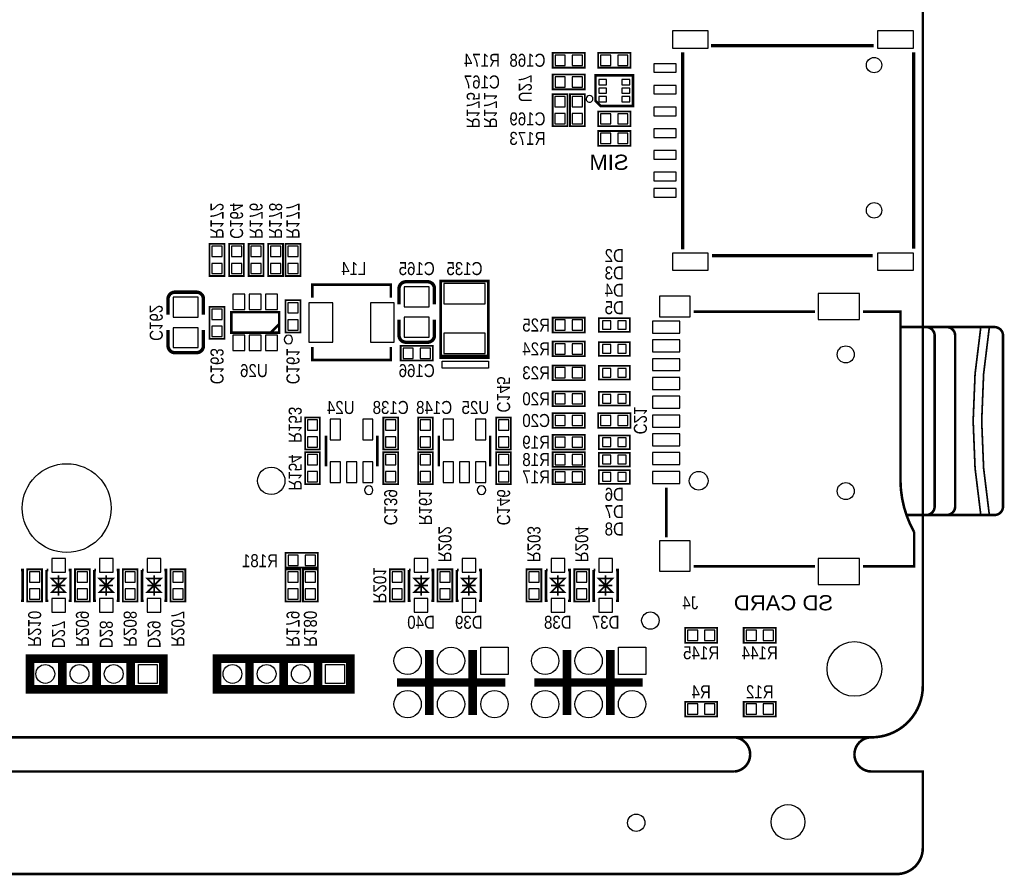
# Model space of a CAD drawing. Extents: x 0 to 155, y -8 to 98.
# Tile 4 of 5: x 97 to 155, y -8 to 42. Entities that reach past the tile are written whole.
import ezdxf
from ezdxf.enums import TextEntityAlignment as Align

# ---------------------------------------------------------------- set-up
doc = ezdxf.new("R2010")
doc.units = 0
doc.layers.add('DXF', color=140, linetype='CONTINUOUS')

msp = doc.modelspace()

# ---------------------------------------------------------------- linework, layer by layer
at = {"layer": 'DXF'}
for points, const_width in [([(2.999994, 0), (146.99996, 0, 0.414214), (149.999954, 2.999994), (149.999954, 87.00008, 0.414214), (146.99996, 90.000074), (2.999994, 90.000074, 0.414214), (0, 87.00008), (0, 2.999994, 0.414214), (2.999994, 0)], 0.1524), ([(119.36095, 25.342088), (119.36095, 26.262076, -0.4144), (119.761, 26.661872)], 0.199898), ([(119.761, 26.661872), (121.031, 26.662126, -0.414214), (121.43105, 26.262076)], 0.199898), ([(105.84815, 24.732488), (105.84815, 25.652476, -0.4144), (106.2482, 26.052272)], 0.199898), ([(106.2482, 26.052272), (107.5182, 26.052526, -0.414214), (107.91825, 25.652476)], 0.199898), ([(121.43105, 24.441912), (121.43105, 23.521924, -0.414214), (121.031, 23.121874)], 0.199898), ([(107.91825, 23.832312), (107.91825, 22.912324, -0.414214), (107.5182, 22.512274)], 0.199898), ([(121.031, 23.121874), (119.761, 23.121874, -0.414214), (119.36095, 23.521924)], 0.199898), ([(149.491954, 13.009626), (150.191978, 13.009626, 0.414241), (150.69185, 13.509752), (150.69185, 23.509732, 0.414132), (150.191978, 24.009604), (148.691854, 24.009604)], 0.150114), ([(150.191978, 13.009626), (151.391874, 13.009626, 0.414331), (151.892, 13.509752), (151.892, 23.509732, 0.414222), (151.391874, 24.009604), (150.191978, 24.009604)], 0.150114), ([(151.391874, 13.009626), (154.19197, 13.009626, 0.414244), (154.691842, 13.509752), (154.691842, 23.509732, 0.414135), (154.19197, 24.009604), (151.191976, 24.009604)], 0.150114), ([(153.39187, 24.009604, 0.081394), (153.39187, 13.009626)], 0.100076), ([(153.891996, 24.009604, 0.081394), (153.891996, 13.009626)], 0.100076), ([(107.5182, 22.512274), (106.2482, 22.512274, -0.414214), (105.84815, 22.912324)], 0.199898), ([(148.691854, 15.009622, 0.124616), (149.491954, 12.009628)], 0.150114), ([(138.999976, 0, -0.899993), (138.999976, -1.999996)], 0.150114), ([(146.99996, 0, 0.999992), (146.99996, -1.999996)], 0.150114), ([(146.99996, -1.999996), (149.999954, -1.999996), (149.999954, -6.475984, -0.414214), (148.475954, -7.999984), (1.524, -7.999984, -0.414214), (0, -6.475984), (0, -1.999996), (2.999994, -1.999996)], 0.1524)]:
    msp.add_lwpolyline(points, format="xyb", dxfattribs=dict(at, const_width=const_width))
for points in [[(137.448798, 41.340913), (135.348726, 41.340913), (135.348726, 40.340915), (137.448798, 40.340915)], [(149.448774, 41.340913), (147.348702, 41.340913), (147.348702, 40.340915), (149.448774, 40.340915)], [(128.486408, 39.92372), (128.486408, 39.32428), (129.085848, 39.32428), (129.085848, 39.92372)], [(129.486152, 39.92372), (129.486152, 39.32428), (130.085592, 39.32428), (130.085592, 39.92372)], [(131.752848, 39.32428), (131.752848, 39.92372), (131.153408, 39.92372), (131.153408, 39.32428)], [(132.752592, 39.32428), (132.752592, 39.92372), (132.153152, 39.92372), (132.153152, 39.32428)], [(135.568944, 39.4208), (134.268972, 39.4208), (134.268972, 38.920928), (135.568944, 38.920928)], [(129.085848, 38.05428), (129.085848, 38.65372), (128.486408, 38.65372), (128.486408, 38.05428)], [(130.085592, 38.05428), (130.085592, 38.65372), (129.486152, 38.65372), (129.486152, 38.05428)], [(131.053078, 38.196139), (131.503166, 38.196139), (131.503166, 38.496113), (131.053078, 38.496113)], [(132.402834, 38.196139), (132.852922, 38.196139), (132.852922, 38.496113), (132.402834, 38.496113)], [(135.568944, 38.1508), (134.268972, 38.1508), (134.268972, 37.650928), (135.568944, 37.650928)], [(128.47828, 36.903152), (129.07772, 36.903152), (129.07772, 37.502592), (128.47828, 37.502592)], [(129.49428, 36.903152), (130.09372, 36.903152), (130.09372, 37.502592), (129.49428, 37.502592)], [(131.053078, 37.696013), (131.503166, 37.696013), (131.503166, 37.995987), (131.053078, 37.995987)], [(131.053078, 37.195887), (131.503166, 37.195887), (131.503166, 37.495861), (131.053078, 37.495861)], [(132.402834, 37.696013), (132.852922, 37.696013), (132.852922, 37.995987), (132.402834, 37.995987)], [(132.402834, 37.195887), (132.852922, 37.195887), (132.852922, 37.495861), (132.402834, 37.495861)], [(135.568944, 36.8808), (134.268972, 36.8808), (134.268972, 36.380928), (135.568944, 36.380928)], [(128.47828, 35.903408), (129.07772, 35.903408), (129.07772, 36.502848), (128.47828, 36.502848)], [(129.49428, 35.903408), (130.09372, 35.903408), (130.09372, 36.502848), (129.49428, 36.502848)], [(131.752848, 35.89528), (131.752848, 36.49472), (131.153408, 36.49472), (131.153408, 35.89528)], [(132.752592, 35.89528), (132.752592, 36.49472), (132.153152, 36.49472), (132.153152, 35.89528)], [(131.153408, 35.35172), (131.153408, 34.75228), (131.752848, 34.75228), (131.752848, 35.35172)], [(132.153152, 35.35172), (132.153152, 34.75228), (132.752592, 34.75228), (132.752592, 35.35172)], [(135.568944, 35.6108), (134.268972, 35.6108), (134.268972, 35.110928), (135.568944, 35.110928)], [(135.568944, 34.3408), (134.268972, 34.3408), (134.268972, 33.840928), (135.568944, 33.840928)], [(135.568944, 33.0708), (134.268972, 33.0708), (134.268972, 32.570928), (135.568944, 32.570928)], [(135.568944, 32.12084), (134.268972, 32.12084), (134.268972, 31.620968), (135.568944, 31.620968)], [(108.41228, 28.140152), (109.01172, 28.140152), (109.01172, 28.739592), (108.41228, 28.739592)], [(109.55528, 28.140152), (110.15472, 28.140152), (110.15472, 28.739592), (109.55528, 28.739592)], [(110.69828, 28.140152), (111.29772, 28.140152), (111.29772, 28.739592), (110.69828, 28.739592)], [(111.84128, 28.140152), (112.44072, 28.140152), (112.44072, 28.739592), (111.84128, 28.739592)], [(113.45672, 28.739592), (112.85728, 28.739592), (112.85728, 28.140152), (113.45672, 28.140152)], [(137.448798, 28.340685), (135.348726, 28.340685), (135.348726, 27.340687), (137.448798, 27.340687)], [(149.448774, 28.340685), (147.348702, 28.340685), (147.348702, 27.340687), (149.448774, 27.340687)], [(108.41228, 27.140408), (109.01172, 27.140408), (109.01172, 27.739848), (108.41228, 27.739848)], [(109.55528, 27.140408), (110.15472, 27.140408), (110.15472, 27.739848), (109.55528, 27.739848)], [(110.69828, 27.140408), (111.29772, 27.140408), (111.29772, 27.739848), (110.69828, 27.739848)], [(111.84128, 27.140408), (112.44072, 27.140408), (112.44072, 27.739848), (111.84128, 27.739848)], [(113.45672, 27.739848), (112.85728, 27.739848), (112.85728, 27.140408), (113.45672, 27.140408)], [(121.989977, 25.361138), (124.390023, 25.361138), (124.390023, 26.561034), (121.989977, 26.561034)], [(110.347252, 25.032208), (110.347252, 25.93213), (109.647228, 25.93213), (109.647228, 25.032208)], [(111.297212, 25.032208), (111.297212, 25.93213), (110.597188, 25.93213), (110.597188, 25.032208)], [(112.247172, 25.032208), (112.247172, 25.93213), (111.547148, 25.93213), (111.547148, 25.032208)], [(119.661051, 25.202007), (121.130949, 25.202007), (121.130949, 26.362025), (119.661051, 26.362025)], [(146.298412, 25.971754), (143.885412, 25.971754), (143.885412, 24.447754), (146.298412, 24.447754)], [(106.148251, 24.592407), (107.618149, 24.592407), (107.618149, 25.752425), (106.148251, 25.752425)], [(113.45672, 25.437592), (112.85728, 25.437592), (112.85728, 24.838152), (113.45672, 24.838152)], [(114.083338, 25.434925), (114.083338, 23.134955), (115.483386, 23.134955), (115.483386, 25.434925)], [(117.683534, 25.434925), (117.683534, 23.134955), (119.083582, 23.134955), (119.083582, 25.434925)], [(136.380982, 25.809702), (134.602982, 25.809702), (134.602982, 24.609806), (136.380982, 24.609806)], [(108.41228, 24.457152), (109.01172, 24.457152), (109.01172, 25.056592), (108.41228, 25.056592)], [(113.45672, 24.437848), (112.85728, 24.437848), (112.85728, 23.838408), (113.45672, 23.838408)], [(119.661051, 23.421975), (121.130949, 23.421975), (121.130949, 24.581993), (119.661051, 24.581993)], [(128.486408, 24.42972), (128.486408, 23.83028), (129.085848, 23.83028), (129.085848, 24.42972)], [(129.486152, 24.42972), (129.486152, 23.83028), (130.085592, 23.83028), (130.085592, 24.42972)], [(131.252849, 24.380063), (131.252849, 23.879937), (131.752975, 23.879937), (131.752975, 24.380063)], [(132.153025, 24.380063), (132.153025, 23.879937), (132.653151, 23.879937), (132.653151, 24.380063)], [(135.791829, 24.35987), (134.191883, 24.35987), (134.191883, 23.659846), (135.791829, 23.659846)], [(106.148251, 22.812375), (107.618149, 22.812375), (107.618149, 23.972393), (106.148251, 23.972393)], [(108.41228, 23.457408), (109.01172, 23.457408), (109.01172, 24.056848), (108.41228, 24.056848)], [(121.989977, 22.460966), (124.390023, 22.460966), (124.390023, 23.660862), (121.989977, 23.660862)], [(110.347252, 22.632416), (110.347252, 23.532338), (109.647228, 23.532338), (109.647228, 22.632416)], [(111.297212, 22.632416), (111.297212, 23.532338), (110.597188, 23.532338), (110.597188, 22.632416)], [(112.247172, 22.632416), (112.247172, 23.532338), (111.547148, 23.532338), (111.547148, 22.632416)], [(135.791829, 23.259796), (134.191883, 23.259796), (134.191883, 22.559772), (135.791829, 22.559772)], [(120.195848, 22.17928), (120.195848, 22.77872), (119.596408, 22.77872), (119.596408, 22.17928)], [(121.195592, 22.17928), (121.195592, 22.77872), (120.596152, 22.77872), (120.596152, 22.17928)], [(128.486408, 23.03272), (128.486408, 22.43328), (129.085848, 22.43328), (129.085848, 23.03272)], [(129.486152, 23.03272), (129.486152, 22.43328), (130.085592, 22.43328), (130.085592, 23.03272)], [(131.252849, 22.983063), (131.252849, 22.482937), (131.752975, 22.482937), (131.752975, 22.983063)], [(132.153025, 22.983063), (132.153025, 22.482937), (132.653151, 22.482937), (132.653151, 22.983063)], [(124.590048, 21.611082), (121.890028, 21.611082), (121.890028, 22.010878), (124.590048, 22.010878)], [(135.791829, 22.159722), (134.191883, 22.159722), (134.191883, 21.459698), (135.791829, 21.459698)], [(128.486408, 21.63572), (128.486408, 21.03628), (129.085848, 21.03628), (129.085848, 21.63572)], [(129.486152, 21.63572), (129.486152, 21.03628), (130.085592, 21.03628), (130.085592, 21.63572)], [(131.252849, 21.586063), (131.252849, 21.085937), (131.752975, 21.085937), (131.752975, 21.586063)], [(132.153025, 21.586063), (132.153025, 21.085937), (132.653151, 21.085937), (132.653151, 21.586063)], [(135.791829, 21.059648), (134.191883, 21.059648), (134.191883, 20.359624), (135.791829, 20.359624)], [(128.486408, 20.11172), (128.486408, 19.51228), (129.085848, 19.51228), (129.085848, 20.11172)], [(129.486152, 20.11172), (129.486152, 19.51228), (130.085592, 19.51228), (130.085592, 20.11172)], [(131.252849, 20.062063), (131.252849, 19.561937), (131.752975, 19.561937), (131.752975, 20.062063)], [(132.153025, 20.062063), (132.153025, 19.561937), (132.653151, 19.561937), (132.653151, 20.062063)], [(135.791829, 19.959828), (134.191883, 19.959828), (134.191883, 19.259804), (135.791829, 19.259804)], [(114.59972, 18.579592), (114.00028, 18.579592), (114.00028, 17.980152), (114.59972, 17.980152)], [(115.93576, 17.414494), (115.93576, 18.613374), (115.33632, 18.613374), (115.33632, 17.414494)], [(117.83568, 17.414494), (117.83568, 18.613374), (117.23624, 18.613374), (117.23624, 17.414494)], [(118.57228, 17.980152), (119.17172, 17.980152), (119.17172, 18.579592), (118.57228, 18.579592)], [(120.60428, 17.980152), (121.20372, 17.980152), (121.20372, 18.579592), (120.60428, 18.579592)], [(122.53976, 17.414494), (122.53976, 18.613374), (121.94032, 18.613374), (121.94032, 17.414494)], [(124.43968, 17.414494), (124.43968, 18.613374), (123.84024, 18.613374), (123.84024, 17.414494)], [(125.17628, 17.980152), (125.77572, 17.980152), (125.77572, 18.579592), (125.17628, 18.579592)], [(129.085848, 18.24228), (129.085848, 18.84172), (128.486408, 18.84172), (128.486408, 18.24228)], [(130.085592, 18.24228), (130.085592, 18.84172), (129.486152, 18.84172), (129.486152, 18.24228)], [(131.752848, 18.24228), (131.752848, 18.84172), (131.153408, 18.84172), (131.153408, 18.24228)], [(132.752592, 18.24228), (132.752592, 18.84172), (132.153152, 18.84172), (132.153152, 18.24228)], [(135.791829, 18.859754), (134.191883, 18.859754), (134.191883, 18.15973), (135.791829, 18.15973)], [(114.59972, 17.579848), (114.00028, 17.579848), (114.00028, 16.980408), (114.59972, 16.980408)], [(118.57228, 16.980408), (119.17172, 16.980408), (119.17172, 17.579848), (118.57228, 17.579848)], [(120.60428, 16.980408), (121.20372, 16.980408), (121.20372, 17.579848), (120.60428, 17.579848)], [(125.17628, 16.980408), (125.77572, 16.980408), (125.77572, 17.579848), (125.17628, 17.579848)], [(128.486408, 17.57172), (128.486408, 16.97228), (129.085848, 16.97228), (129.085848, 17.57172)], [(129.486152, 17.57172), (129.486152, 16.97228), (130.085592, 16.97228), (130.085592, 17.57172)], [(131.252849, 17.522063), (131.252849, 17.021937), (131.752975, 17.021937), (131.752975, 17.522063)], [(132.153025, 17.522063), (132.153025, 17.021937), (132.653151, 17.021937), (132.653151, 17.522063)], [(135.791829, 17.75968), (134.191883, 17.75968), (134.191883, 17.059656), (135.791829, 17.059656)], [(114.59972, 16.547592), (114.00028, 16.547592), (114.00028, 15.948152), (114.59972, 15.948152)], [(119.17172, 16.547592), (118.57228, 16.547592), (118.57228, 15.948152), (119.17172, 15.948152)], [(121.20372, 16.547592), (120.60428, 16.547592), (120.60428, 15.948152), (121.20372, 15.948152)], [(125.77572, 16.547592), (125.17628, 16.547592), (125.17628, 15.948152), (125.77572, 15.948152)], [(128.486408, 16.55572), (128.486408, 15.95628), (129.085848, 15.95628), (129.085848, 16.55572)], [(129.486152, 16.55572), (129.486152, 15.95628), (130.085592, 15.95628), (130.085592, 16.55572)], [(131.252849, 16.506063), (131.252849, 16.005937), (131.752975, 16.005937), (131.752975, 16.506063)], [(132.153025, 16.506063), (132.153025, 16.005937), (132.653151, 16.005937), (132.653151, 16.506063)], [(135.791829, 16.65986), (134.191883, 16.65986), (134.191883, 15.959836), (135.791829, 15.959836)], [(115.93576, 14.914626), (115.93576, 16.113506), (115.33632, 16.113506), (115.33632, 14.914626)], [(116.88572, 14.914626), (116.88572, 16.113506), (116.28628, 16.113506), (116.28628, 14.914626)], [(117.83568, 14.914626), (117.83568, 16.113506), (117.23624, 16.113506), (117.23624, 14.914626)], [(122.53976, 14.914626), (122.53976, 16.113506), (121.94032, 16.113506), (121.94032, 14.914626)], [(123.48972, 14.914626), (123.48972, 16.113506), (122.89028, 16.113506), (122.89028, 14.914626)], [(124.43968, 14.914626), (124.43968, 16.113506), (123.84024, 16.113506), (123.84024, 14.914626)], [(135.791829, 15.559786), (134.191883, 15.559786), (134.191883, 14.859762), (135.791829, 14.859762)], [(114.59972, 15.547848), (114.00028, 15.547848), (114.00028, 14.948408), (114.59972, 14.948408)], [(119.17172, 15.547848), (118.57228, 15.547848), (118.57228, 14.948408), (119.17172, 14.948408)], [(121.20372, 15.547848), (120.60428, 15.547848), (120.60428, 14.948408), (121.20372, 14.948408)], [(125.77572, 15.547848), (125.17628, 15.547848), (125.17628, 14.948408), (125.77572, 14.948408)], [(128.486408, 15.53972), (128.486408, 14.94028), (129.085848, 14.94028), (129.085848, 15.53972)], [(129.486152, 15.53972), (129.486152, 14.94028), (130.085592, 14.94028), (130.085592, 15.53972)], [(131.252849, 15.490063), (131.252849, 14.989937), (131.752975, 14.989937), (131.752975, 15.490063)], [(132.153025, 15.490063), (132.153025, 14.989937), (132.653151, 14.989937), (132.653151, 15.490063)], [(136.380982, 11.498834), (134.602982, 11.498834), (134.602982, 9.720834), (136.380982, 9.720834)], [(99.84105, 10.465054), (99.04095, 10.465054), (99.04095, 9.664954), (99.84105, 9.664954)], [(102.63505, 10.465054), (101.83495, 10.465054), (101.83495, 9.664954), (102.63505, 9.664954)], [(105.42905, 10.465054), (104.62895, 10.465054), (104.62895, 9.664954), (105.42905, 9.664954)], [(112.865408, 10.66292), (112.865408, 10.06348), (113.464848, 10.06348), (113.464848, 10.66292)], [(113.865152, 10.66292), (113.865152, 10.06348), (114.464592, 10.06348), (114.464592, 10.66292)], [(121.05005, 10.465054), (120.24995, 10.465054), (120.24995, 9.664954), (121.05005, 9.664954)], [(123.84405, 10.465054), (123.04395, 10.465054), (123.04395, 9.664954), (123.84405, 9.664954)], [(129.05105, 10.465054), (128.25095, 10.465054), (128.25095, 9.664954), (129.05105, 9.664954)], [(131.84505, 10.465054), (131.04495, 10.465054), (131.04495, 9.664954), (131.84505, 9.664954)], [(146.298412, 10.471658), (143.885412, 10.471658), (143.885412, 8.947658), (146.298412, 8.947658)], [(98.34372, 9.689592), (97.74428, 9.689592), (97.74428, 9.090152), (98.34372, 9.090152)], [(101.13772, 9.689592), (100.53828, 9.689592), (100.53828, 9.090152), (101.13772, 9.090152)], [(103.93172, 9.689592), (103.33228, 9.689592), (103.33228, 9.090152), (103.93172, 9.090152)], [(106.72572, 9.689592), (106.12628, 9.689592), (106.12628, 9.090152), (106.72572, 9.090152)], [(112.85728, 9.090152), (113.45672, 9.090152), (113.45672, 9.689592), (112.85728, 9.689592)], [(113.87328, 9.090152), (114.47272, 9.090152), (114.47272, 9.689592), (113.87328, 9.689592)], [(119.55272, 9.689592), (118.95328, 9.689592), (118.95328, 9.090152), (119.55272, 9.090152)], [(122.34672, 9.689592), (121.74728, 9.689592), (121.74728, 9.090152), (122.34672, 9.090152)], [(127.55372, 9.689592), (126.95428, 9.689592), (126.95428, 9.090152), (127.55372, 9.090152)], [(130.34772, 9.689592), (129.74828, 9.689592), (129.74828, 9.090152), (130.34772, 9.090152)], [(98.34372, 8.689848), (97.74428, 8.689848), (97.74428, 8.090408), (98.34372, 8.090408)], [(101.13772, 8.689848), (100.53828, 8.689848), (100.53828, 8.090408), (101.13772, 8.090408)], [(103.93172, 8.689848), (103.33228, 8.689848), (103.33228, 8.090408), (103.93172, 8.090408)], [(106.72572, 8.689848), (106.12628, 8.689848), (106.12628, 8.090408), (106.72572, 8.090408)], [(112.85728, 8.090408), (113.45672, 8.090408), (113.45672, 8.689848), (112.85728, 8.689848)], [(113.87328, 8.090408), (114.47272, 8.090408), (114.47272, 8.689848), (113.87328, 8.689848)], [(119.55272, 8.689848), (118.95328, 8.689848), (118.95328, 8.090408), (119.55272, 8.090408)], [(122.34672, 8.689848), (121.74728, 8.689848), (121.74728, 8.090408), (122.34672, 8.090408)], [(127.55372, 8.689848), (126.95428, 8.689848), (126.95428, 8.090408), (127.55372, 8.090408)], [(130.34772, 8.689848), (129.74828, 8.689848), (129.74828, 8.090408), (130.34772, 8.090408)], [(99.84105, 8.115046), (99.04095, 8.115046), (99.04095, 7.314946), (99.84105, 7.314946)], [(102.63505, 8.115046), (101.83495, 8.115046), (101.83495, 7.314946), (102.63505, 7.314946)], [(105.42905, 8.115046), (104.62895, 8.115046), (104.62895, 7.314946), (105.42905, 7.314946)], [(121.05005, 8.115046), (120.24995, 8.115046), (120.24995, 7.314946), (121.05005, 7.314946)], [(123.84405, 8.115046), (123.04395, 8.115046), (123.04395, 7.314946), (123.84405, 7.314946)], [(129.05105, 8.115046), (128.25095, 8.115046), (128.25095, 7.314946), (129.05105, 7.314946)], [(131.84505, 8.115046), (131.04495, 8.115046), (131.04495, 7.314946), (131.84505, 7.314946)], [(136.233408, 6.26872), (136.233408, 5.66928), (136.832848, 5.66928), (136.832848, 6.26872)], [(137.233152, 6.26872), (137.233152, 5.66928), (137.832592, 5.66928), (137.832592, 6.26872)], [(140.261848, 5.66928), (140.261848, 6.26872), (139.662408, 6.26872), (139.662408, 5.66928)], [(141.261592, 5.66928), (141.261592, 6.26872), (140.662152, 6.26872), (140.662152, 5.66928)], [(125.741557, 5.277739), (125.741557, 3.677793), (124.141611, 3.677793), (124.141611, 5.277739)], [(133.789801, 5.277739), (133.789801, 3.677793), (132.189855, 3.677793), (132.189855, 5.277739)], [(105.217341, 4.257929), (105.217341, 3.157855), (104.117267, 3.157855), (104.117267, 4.257929)], [(116.165503, 4.257929), (116.165503, 3.157855), (115.065429, 3.157855), (115.065429, 4.257929)], [(136.832848, 1.35128), (136.832848, 1.95072), (136.233408, 1.95072), (136.233408, 1.35128)], [(137.832592, 1.35128), (137.832592, 1.95072), (137.233152, 1.95072), (137.233152, 1.35128)], [(140.261848, 1.35128), (140.261848, 1.95072), (139.662408, 1.95072), (139.662408, 1.35128)], [(141.261592, 1.35128), (141.261592, 1.95072), (140.662152, 1.95072), (140.662152, 1.35128)]]:
    msp.add_lwpolyline(points, close=True, dxfattribs=at)
for points, const_width in [([(137.611612, 40.485822), (147.126452, 40.485822)], 0.199898), ([(128.3462, 39.1922), (130.2258, 39.1922), (130.2258, 40.0558), (128.3462, 40.0558), (128.3462, 39.1922)], 0.1016), ([(132.8928, 40.0558), (131.0132, 40.0558), (131.0132, 39.1922), (132.8928, 39.1922), (132.8928, 40.0558)], 0.1016), ([(135.958834, 28.556458), (135.958834, 40.09644)], 0.199898), ([(149.458934, 40.089836), (149.458934, 34.3408)], 0.199898), ([(130.2258, 38.7858), (128.3462, 38.7858), (128.3462, 37.9222), (130.2258, 37.9222), (130.2258, 38.7858)], 0.1016), ([(133.053074, 37.0459), (133.053074, 38.745922), (130.852926, 38.745922), (130.852926, 37.246052), (131.1529, 36.946078), (133.053074, 36.946078), (133.053074, 37.0459)], 0.150114), ([(129.2098, 35.7632), (129.2098, 37.6428), (128.3462, 37.6428), (128.3462, 35.7632), (129.2098, 35.7632)], 0.1016), ([(130.2258, 35.7632), (130.2258, 37.6428), (129.3622, 37.6428), (129.3622, 35.7632), (130.2258, 35.7632)], 0.1016), ([(132.8928, 36.6268), (131.0132, 36.6268), (131.0132, 35.7632), (132.8928, 35.7632), (132.8928, 36.6268)], 0.1016), ([(131.0132, 34.6202), (132.8928, 34.6202), (132.8928, 35.4838), (131.0132, 35.4838), (131.0132, 34.6202)], 0.1016), ([(149.458934, 34.3408), (149.458934, 28.591764)], 0.199898), ([(109.1438, 27.0002), (109.1438, 28.8798), (108.2802, 28.8798), (108.2802, 27.0002), (109.1438, 27.0002)], 0.1016), ([(110.2868, 27.0002), (110.2868, 28.8798), (109.4232, 28.8798), (109.4232, 27.0002), (110.2868, 27.0002)], 0.1016), ([(111.4298, 27.0002), (111.4298, 28.8798), (110.5662, 28.8798), (110.5662, 27.0002), (111.4298, 27.0002)], 0.1016), ([(112.5728, 27.0002), (112.5728, 28.8798), (111.7092, 28.8798), (111.7092, 27.0002), (112.5728, 27.0002)], 0.1016), ([(112.7252, 28.8798), (112.7252, 27.0002), (113.5888, 27.0002), (113.5888, 28.8798), (112.7252, 28.8798)], 0.1016), ([(147.074128, 28.195778), (137.670286, 28.195778)], 0.199898), ([(114.28349, 25.735026), (114.28349, 26.484834), (118.88343, 26.484834), (118.88343, 25.735026)], 0.150114), ([(124.590048, 22.311106), (121.789952, 22.311106), (121.789952, 26.710894), (124.590048, 26.710894), (124.590048, 22.21103), (121.789952, 22.21103), (121.789952, 22.410928)], 0.150114), ([(121.43105, 26.262076), (121.43105, 25.342088)], 0.199898), ([(107.91825, 25.652476), (107.91825, 24.732488)], 0.199898), ([(112.7252, 25.5778), (112.7252, 23.6982), (113.5888, 23.6982), (113.5888, 25.5778), (112.7252, 25.5778)], 0.1016), ([(109.1438, 23.3172), (109.1438, 25.1968), (108.2802, 25.1968), (108.2802, 23.3172), (109.1438, 23.3172)], 0.1016), ([(112.347248, 24.882348), (112.347248, 23.682452), (109.547152, 23.682452), (109.547152, 24.882348), (112.347248, 24.882348)], 0.150114), ([(143.691864, 24.90978), (136.592056, 24.90978)], 0.150114), ([(146.49196, 24.90978), (148.691854, 24.90978), (148.691854, 15.009622)], 0.150114), ([(112.347248, 24.182324), (111.847122, 23.682452)], 0.150114), ([(119.36095, 23.521924), (119.36095, 24.441912)], 0.199898), ([(128.3462, 23.6982), (130.2258, 23.6982), (130.2258, 24.5618), (128.3462, 24.5618), (128.3462, 23.6982)], 0.1016), ([(131.053078, 23.72995), (132.852922, 23.72995), (132.852922, 24.53005), (131.053078, 24.53005), (131.053078, 23.72995)], 0.100076), ([(105.84815, 22.912324), (105.84815, 23.832312)], 0.199898), ([(128.3462, 22.3012), (130.2258, 22.3012), (130.2258, 23.1648), (128.3462, 23.1648), (128.3462, 22.3012)], 0.1016), ([(131.053078, 22.33295), (132.852922, 22.33295), (132.852922, 23.13305), (131.053078, 23.13305), (131.053078, 22.33295)], 0.100076), ([(118.88343, 22.834854), (118.88343, 22.085046), (114.28349, 22.085046), (114.28349, 22.834854)], 0.150114), ([(121.3358, 22.9108), (119.4562, 22.9108), (119.4562, 22.0472), (121.3358, 22.0472), (121.3358, 22.9108)], 0.1016), ([(128.3462, 20.9042), (130.2258, 20.9042), (130.2258, 21.7678), (128.3462, 21.7678), (128.3462, 20.9042)], 0.1016), ([(131.053078, 20.93595), (132.852922, 20.93595), (132.852922, 21.73605), (131.053078, 21.73605), (131.053078, 20.93595)], 0.100076), ([(128.3462, 19.3802), (130.2258, 19.3802), (130.2258, 20.2438), (128.3462, 20.2438), (128.3462, 19.3802)], 0.1016), ([(131.053078, 19.41195), (132.852922, 19.41195), (132.852922, 20.21205), (131.053078, 20.21205), (131.053078, 19.41195)], 0.100076), ([(130.2258, 18.9738), (128.3462, 18.9738), (128.3462, 18.1102), (130.2258, 18.1102), (130.2258, 18.9738)], 0.1016), ([(132.8928, 18.9738), (131.0132, 18.9738), (131.0132, 18.1102), (132.8928, 18.1102), (132.8928, 18.9738)], 0.1016), ([(113.8682, 18.7198), (113.8682, 16.8402), (114.7318, 16.8402), (114.7318, 18.7198), (113.8682, 18.7198)], 0.1016), ([(119.3038, 16.8402), (119.3038, 18.7198), (118.4402, 18.7198), (118.4402, 16.8402), (119.3038, 16.8402)], 0.1016), ([(121.3358, 16.8402), (121.3358, 18.7198), (120.4722, 18.7198), (120.4722, 16.8402), (121.3358, 16.8402)], 0.1016), ([(125.9078, 16.8402), (125.9078, 18.7198), (125.0442, 18.7198), (125.0442, 16.8402), (125.9078, 16.8402)], 0.1016), ([(115.085876, 17.663922), (115.085876, 15.864078)], 0.150114), ([(118.086124, 15.864078), (118.086124, 17.663922)], 0.150114), ([(121.689876, 17.663922), (121.689876, 15.864078)], 0.150114), ([(124.690124, 15.864078), (124.690124, 17.663922)], 0.150114), ([(128.3462, 16.8402), (130.2258, 16.8402), (130.2258, 17.7038), (128.3462, 17.7038), (128.3462, 16.8402)], 0.1016), ([(131.053078, 16.87195), (132.852922, 16.87195), (132.852922, 17.67205), (131.053078, 17.67205), (131.053078, 16.87195)], 0.100076), ([(113.8682, 16.6878), (113.8682, 14.8082), (114.7318, 14.8082), (114.7318, 16.6878), (113.8682, 16.6878)], 0.1016), ([(118.4402, 16.6878), (118.4402, 14.8082), (119.3038, 14.8082), (119.3038, 16.6878), (118.4402, 16.6878)], 0.1016), ([(120.4722, 16.6878), (120.4722, 14.8082), (121.3358, 14.8082), (121.3358, 16.6878), (120.4722, 16.6878)], 0.1016), ([(125.0442, 16.6878), (125.0442, 14.8082), (125.9078, 14.8082), (125.9078, 16.6878), (125.0442, 16.6878)], 0.1016), ([(128.3462, 15.8242), (130.2258, 15.8242), (130.2258, 16.6878), (128.3462, 16.6878), (128.3462, 15.8242)], 0.1016), ([(131.053078, 15.85595), (132.852922, 15.85595), (132.852922, 16.65605), (131.053078, 16.65605), (131.053078, 15.85595)], 0.100076), ([(128.3462, 14.8082), (130.2258, 14.8082), (130.2258, 15.6718), (128.3462, 15.6718), (128.3462, 14.8082)], 0.1016), ([(131.053078, 14.83995), (132.852922, 14.83995), (132.852922, 15.64005), (131.053078, 15.64005), (131.053078, 14.83995)], 0.100076), ([(134.991856, 14.609572), (134.991856, 11.709654)], 0.150114), ([(149.491954, 13.009626), (149.091904, 13.009626)], 0.150114), ([(146.49196, 10.009632), (149.491954, 10.009632), (149.491954, 12.009628)], 0.150114), ([(112.7252, 9.9314), (114.6048, 9.9314), (114.6048, 10.795), (112.7252, 10.795), (112.7252, 9.9314)], 0.1016), ([(97.246948, 9.789922), (97.347024, 9.789922), (97.347024, 7.990078), (97.246948, 7.990078)], 0.150114), ([(97.6122, 9.8298), (97.6122, 7.9502), (98.4758, 7.9502), (98.4758, 9.8298), (97.6122, 9.8298)], 0.1016), ([(98.740976, 9.789922), (98.740976, 7.990078), (98.841052, 7.990078)], 0.150114), ([(98.740976, 9.789922), (98.841052, 9.789922)], 0.150114), ([(100.040948, 9.789922), (100.141024, 9.789922), (100.141024, 7.990078), (100.040948, 7.990078)], 0.150114), ([(100.4062, 9.8298), (100.4062, 7.9502), (101.2698, 7.9502), (101.2698, 9.8298), (100.4062, 9.8298)], 0.1016), ([(101.534976, 9.789922), (101.534976, 7.990078), (101.635052, 7.990078)], 0.150114), ([(101.534976, 9.789922), (101.635052, 9.789922)], 0.150114), ([(102.834948, 9.789922), (102.935024, 9.789922), (102.935024, 7.990078), (102.834948, 7.990078)], 0.150114), ([(103.2002, 9.8298), (103.2002, 7.9502), (104.0638, 7.9502), (104.0638, 9.8298), (103.2002, 9.8298)], 0.1016), ([(104.328976, 9.789922), (104.328976, 7.990078), (104.429052, 7.990078)], 0.150114), ([(104.328976, 9.789922), (104.429052, 9.789922)], 0.150114), ([(105.628948, 9.789922), (105.729024, 9.789922), (105.729024, 7.990078), (105.628948, 7.990078)], 0.150114), ([(105.9942, 9.8298), (105.9942, 7.9502), (106.8578, 7.9502), (106.8578, 9.8298), (105.9942, 9.8298)], 0.1016), ([(113.5888, 7.9502), (113.5888, 9.8298), (112.7252, 9.8298), (112.7252, 7.9502), (113.5888, 7.9502)], 0.1016), ([(114.6048, 7.9502), (114.6048, 9.8298), (113.7412, 9.8298), (113.7412, 7.9502), (114.6048, 7.9502)], 0.1016), ([(118.8212, 9.8298), (118.8212, 7.9502), (119.6848, 7.9502), (119.6848, 9.8298), (118.8212, 9.8298)], 0.1016), ([(119.949976, 9.789922), (119.949976, 7.990078), (120.050052, 7.990078)], 0.150114), ([(119.949976, 9.789922), (120.050052, 9.789922)], 0.150114), ([(121.249948, 9.789922), (121.350024, 9.789922), (121.350024, 7.990078), (121.249948, 7.990078)], 0.150114), ([(121.6152, 9.8298), (121.6152, 7.9502), (122.4788, 7.9502), (122.4788, 9.8298), (121.6152, 9.8298)], 0.1016), ([(122.743976, 9.789922), (122.743976, 7.990078), (122.844052, 7.990078)], 0.150114), ([(122.743976, 9.789922), (122.844052, 9.789922)], 0.150114), ([(124.043948, 9.789922), (124.144024, 9.789922), (124.144024, 7.990078), (124.043948, 7.990078)], 0.150114), ([(126.8222, 9.8298), (126.8222, 7.9502), (127.6858, 7.9502), (127.6858, 9.8298), (126.8222, 9.8298)], 0.1016), ([(127.950976, 9.789922), (127.950976, 7.990078), (128.051052, 7.990078)], 0.150114), ([(127.950976, 9.789922), (128.051052, 9.789922)], 0.150114), ([(129.250948, 9.789922), (129.351024, 9.789922), (129.351024, 7.990078), (129.250948, 7.990078)], 0.150114), ([(129.6162, 9.8298), (129.6162, 7.9502), (130.4798, 7.9502), (130.4798, 9.8298), (129.6162, 9.8298)], 0.1016), ([(130.744976, 9.789922), (130.744976, 7.990078), (130.845052, 7.990078)], 0.150114), ([(130.744976, 9.789922), (130.845052, 9.789922)], 0.150114), ([(132.044948, 9.789922), (132.145024, 9.789922), (132.145024, 7.990078), (132.044948, 7.990078)], 0.150114), ([(136.592056, 10.009632), (143.691864, 10.009632)], 0.150114), ([(99.441, 8.89), (99.84105, 9.29005), (99.04095, 9.29005), (99.441, 8.89), (99.04095, 8.48995), (99.84105, 8.48995), (99.441, 8.89)], 0.100076), ([(99.441, 9.489948), (99.441, 8.290052)], 0.100076), ([(102.235, 8.89), (102.63505, 9.29005), (101.83495, 9.29005), (102.235, 8.89), (101.83495, 8.48995), (102.63505, 8.48995), (102.235, 8.89)], 0.100076), ([(102.235, 9.489948), (102.235, 8.290052)], 0.100076), ([(105.029, 8.89), (105.42905, 9.29005), (104.62895, 9.29005), (105.029, 8.89), (104.62895, 8.48995), (105.42905, 8.48995), (105.029, 8.89)], 0.100076), ([(105.029, 9.489948), (105.029, 8.290052)], 0.100076), ([(120.65, 8.89), (121.05005, 9.29005), (120.24995, 9.29005), (120.65, 8.89), (120.24995, 8.48995), (121.05005, 8.48995), (120.65, 8.89)], 0.100076), ([(120.65, 9.489948), (120.65, 8.290052)], 0.100076), ([(123.444, 8.89), (123.84405, 9.29005), (123.04395, 9.29005), (123.444, 8.89), (123.04395, 8.48995), (123.84405, 8.48995), (123.444, 8.89)], 0.100076), ([(123.444, 9.489948), (123.444, 8.290052)], 0.100076), ([(128.651, 8.89), (129.05105, 9.29005), (128.25095, 9.29005), (128.651, 8.89), (128.25095, 8.48995), (129.05105, 8.48995), (128.651, 8.89)], 0.100076), ([(128.651, 9.489948), (128.651, 8.290052)], 0.100076), ([(131.445, 8.89), (131.84505, 9.29005), (131.04495, 9.29005), (131.445, 8.89), (131.04495, 8.48995), (131.84505, 8.48995), (131.445, 8.89)], 0.100076), ([(131.445, 9.489948), (131.445, 8.290052)], 0.100076), ([(99.84105, 8.89), (99.04095, 8.89)], 0.100076), ([(102.63505, 8.89), (101.83495, 8.89)], 0.100076), ([(105.42905, 8.89), (104.62895, 8.89)], 0.100076), ([(121.05005, 8.89), (120.24995, 8.89)], 0.100076), ([(123.84405, 8.89), (123.04395, 8.89)], 0.100076), ([(129.05105, 8.89), (128.25095, 8.89)], 0.100076), ([(131.84505, 8.89), (131.04495, 8.89)], 0.100076), ([(136.0932, 5.5372), (137.9728, 5.5372), (137.9728, 6.4008), (136.0932, 6.4008), (136.0932, 5.5372)], 0.1016), ([(141.4018, 6.4008), (139.5222, 6.4008), (139.5222, 5.5372), (141.4018, 5.5372), (141.4018, 6.4008)], 0.1016), ([(121.131584, 5.107686), (121.131584, 1.307846)], 0.500126), ([(123.671584, 5.107686), (123.671584, 1.307846)], 0.500126), ([(129.179828, 5.107686), (129.179828, 1.307846)], 0.500126), ([(131.719828, 5.107686), (131.719828, 1.307846)], 0.500126), ([(105.267252, 4.607814), (97.767394, 4.607814), (97.767394, 2.80797), (105.567226, 2.80797), (105.567226, 4.607814), (105.267252, 4.607814)], 0.500126), ([(99.667314, 2.80797), (99.667314, 4.607814)], 0.500126), ([(101.66731, 2.80797), (101.66731, 4.607814)], 0.500126), ([(103.667306, 2.80797), (103.667306, 4.607814)], 0.500126), ([(116.215414, 4.607814), (108.715556, 4.607814), (108.715556, 2.80797), (116.515388, 2.80797), (116.515388, 4.607814), (116.215414, 4.607814)], 0.500126), ([(110.615476, 2.80797), (110.615476, 4.607814)], 0.500126), ([(112.615472, 2.80797), (112.615472, 4.607814)], 0.500126), ([(114.615468, 2.80797), (114.615468, 4.607814)], 0.500126), ([(125.571504, 3.207766), (119.231664, 3.207766)], 0.500126), ([(133.619748, 3.207766), (127.279908, 3.207766)], 0.500126), ([(137.9728, 2.0828), (136.0932, 2.0828), (136.0932, 1.2192), (137.9728, 1.2192), (137.9728, 2.0828)], 0.1016), ([(141.4018, 2.0828), (139.5222, 2.0828), (139.5222, 1.2192), (141.4018, 1.2192), (141.4018, 2.0828)], 0.1016), ([(138.999976, -1.999996), (79.000096, -1.999996)], 0.1524)]:
    msp.add_lwpolyline(points, dxfattribs=dict(at, const_width=const_width))
for points in [[(130.705098, 37.3634, 1), (130.305194, 37.363652, 1)], [(113.137188, 23.282402, 1), (112.637212, 23.282398, 1)], [(117.835934, 14.46403, 1), (117.336066, 14.46397, 1)], [(124.439934, 14.46403, 1), (123.940066, 14.46397, 1)]]:
    msp.add_lwpolyline(points, format="xyb", close=True, dxfattribs=at)
msp.add_lwpolyline([(143.112998, -4.953, 1), (141.113002, -4.953, 1), (143.112998, -4.953)], format="xyb", dxfattribs=at)
for centre, radius in [((147.148804, 39.34079), 0.449961), ((147.148804, 30.84068), 0.449961), ((145.491962, 22.409658), 0.499999), ((99.922584, 13.413994), 2.599944), ((111.887762, 15.01394), 0.799973), ((136.887966, 15.01394), 0.550037), ((145.491962, 14.409674), 0.499999), ((134.0612, 6.8326), 0.508), ((119.861584, 4.477766), 0.799973), ((122.401584, 4.477766), 0.799973), ((127.909828, 4.477766), 0.799973), ((130.449828, 4.477766), 0.799973), ((145.999962, 3.999992), 1.599946), ((98.667316, 3.707892), 0.550037), ((100.667312, 3.707892), 0.550037), ((102.667308, 3.707892), 0.550037), ((109.615478, 3.707892), 0.550037), ((111.615474, 3.707892), 0.550037), ((113.61547, 3.707892), 0.550037), ((119.861584, 1.937766), 0.799973), ((122.401584, 1.937766), 0.799973), ((124.941584, 1.937766), 0.799973), ((127.909828, 1.937766), 0.799973), ((130.449828, 1.937766), 0.799973), ((132.989828, 1.937766), 0.799973), ((133.235954, -4.99999), 0.508)]:
    msp.add_circle(centre, radius, dxfattribs=at)

# ---------------------------------------------------------------- texts
at = {"layer": 'DXF', "text_generation_flag": 2, "width": 0.866667}
for s, p in [('R174', (124.206, 39.243)), ('C168', (126.873, 39.243)), ('C167', (124.206, 37.973)), ('C169', (126.873, 35.814)), ('R173', (126.873, 34.671)), ('D2', (131.953, 27.813)), ('L14', (116.713, 27.051)), ('C165', (120.396, 27.051)), ('C135', (123.19, 27.051)), ('D3', (131.953, 26.797)), ('D4', (131.953, 25.781)), ('D5', (131.953, 24.765)), ('R25', (127.381, 23.749)), ('R24', (127.381, 22.352)), ('U26', (110.871, 21.082)), ('C166', (120.396, 21.082)), ('R23', (127.381, 20.955)), ('R20', (127.381, 19.431)), ('U24', (115.951, 18.923)), ('C138', (118.872, 18.923)), ('C148', (121.412, 18.923)), ('U25', (123.825, 18.923)), ('C20', (127.381, 18.161)), ('R19', (127.381, 16.891)), ('R18', (127.381, 15.875)), ('R17', (127.381, 14.859)), ('D6', (131.953, 13.843)), ('D7', (131.953, 12.827)), ('D8', (131.953, 11.811)), ('R181', (111.2266, 9.9568)), ('J4', (136.398, 7.493)), ('D40', (120.65, 6.351016)), ('D39', (123.444, 6.351016)), ('D38', (128.651, 6.351016)), ('D37', (131.445, 6.351016)), ('R145', (137.033, 4.572)), ('R144', (140.462, 4.572)), ('R4', (137.033, 2.286)), ('R12', (140.462, 2.286))]:
    msp.add_text(s, height=0.762, dxfattribs=at).set_placement(p, align=Align.CENTER)
for s, p in [('U27', (126.365, 37.973)), ('R175', (123.317, 36.704016)), ('R171', (124.333, 36.704016)), ('R172', (108.331, 30.227016)), ('C164', (109.474, 30.227016)), ('R176', (110.617, 30.227016)), ('R178', (111.76, 30.227016)), ('R177', (112.776, 30.227016)), ('C162', (104.775, 24.257)), ('C163', (108.331, 21.717)), ('C161', (112.776, 21.717)), ('C145', (125.095, 20.066)), ('R153', (112.903, 18.288)), ('C21', (133.096, 18.542)), ('R154', (112.903, 15.494)), ('C139', (118.491, 13.462)), ('R161', (120.523, 13.462)), ('C146', (125.095, 13.462)), ('R202', (121.666, 11.303)), ('R203', (126.873, 11.303)), ('R204', (129.667, 11.303)), ('R201', (117.856, 8.89)), ('R210', (97.663, 6.351016)), ('R209', (100.457, 6.351016)), ('R208', (103.251, 6.351016)), ('R207', (106.045, 6.351016)), ('R179', (112.776, 6.351016)), ('R180', (113.792, 6.351016)), ('D27', (99.06, 6.020816)), ('D28', (101.854, 6.020816)), ('D29', (104.648, 6.020816))]:
    msp.add_text(s, height=0.762, rotation=270, dxfattribs=at).set_placement(p, align=Align.CENTER)
at = {"layer": 'DXF', "text_generation_flag": 2, "width": 1.085714}
for s, p in [('SIM', (132.7912, 33.2105)), ('SD CARD', (144.7546, 7.4295))]:
    msp.add_text(s, height=0.889, dxfattribs=at).set_placement(p)

doc.saveas('drawing.dxf')
